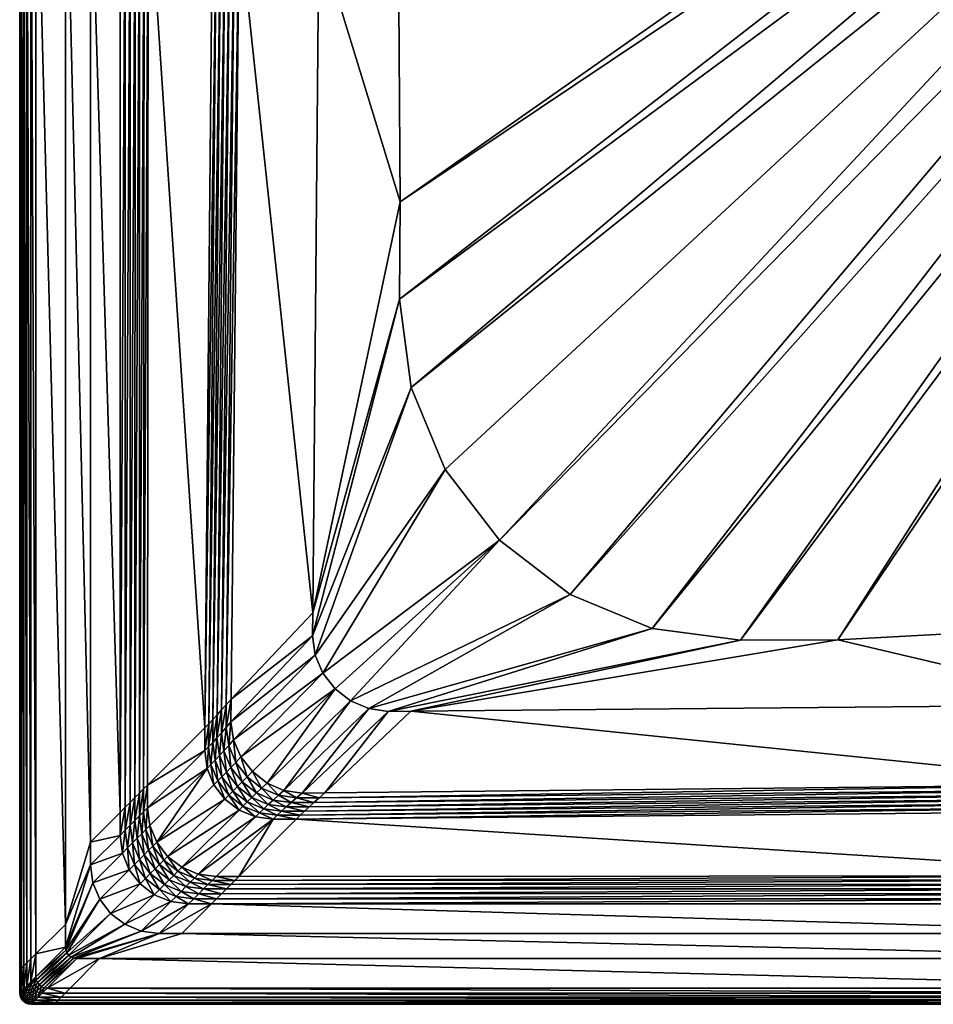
# Model space of a CAD drawing. Header units: centimetres. Extents: x -91.7 to -11.7, y -35 to 45.
# Tile 1 of 13: x -91.7 to -51.7, y -35 to 8.1. Entities that reach past the tile are written whole.
import ezdxf

# ---------------------------------------------------------------- set-up
doc = ezdxf.new("R2010")
doc.units = ezdxf.units.CM
doc.layers.get('0').update_dxf_attribs({"true_color": 0x8d073a})

msp = doc.modelspace()

# ---------------------------------------------------------------- meshes
at = {"color": 173, "true_color": 0x5858e1}
mesh = msp.add_polyface(dxfattribs=at)
corners = [(-86.126, 14.569, 16.325), (-83.301, 13.045, 13.114), (-83.183, 32.43, 13.013), (-78.557, 27.492, 12.352), (-82.012, 31.133, 12.351), (-82.137, 12.413, 12.437), (-91.747, 18.48, 16), (-91.747, 18.48, 14.93), (-91.747, -33.5, 14.93), (-89.747, 17.52, 17), (-88.647, 15.792, 17), (-88.647, 37.9, 17), (-87.354, -26.607, 17), (-87.354, 15.171, 17), (-91.04, 18.141, 17), (-89.747, 41.5, 17), (-86.304, 14.659, 16.531), (-86.118, 35.37, 16.337), (-82.223, 31.382, 12.369), (-82.348, 12.533, 12.456), (-86.494, 14.753, 16.7), (-86.299, 35.552, 16.54), (-86.693, 14.851, 16.831), (-86.49, 35.743, 16.706), (-86.903, 14.954, 16.925), (-86.691, 35.944, 16.834), (-87.123, 15.06, 16.981), (-86.902, 36.155, 16.926), (-87.123, 36.376, 16.982), (-82.428, 31.618, 12.424), (-82.552, 12.647, 12.513), (-82.626, 31.841, 12.516), (-82.75, 12.755, 12.607), (-82.818, 32.05, 12.645), (-82.94, 12.858, 12.739), (-83.004, 32.247, 12.811), (-83.124, 12.954, 12.908), (-91.727, -33.48, 16.306), (-91.727, 18.471, 16.306), (-91.668, -33.421, 16.556), (-91.668, 18.442, 16.556), (-91.57, -33.323, 16.75), (-91.57, 18.395, 16.75), (-91.432, -33.186, 16.889), (-91.432, 18.329, 16.889), (-91.256, -33.009, 16.972), (-91.256, 18.244, 16.972), (-91.04, -32.793, 17), (-83.637, -22.897, 13.361), (-82.493, -21.637, 12.639), (-78.918, -17.869, 12.606), (-88.647, -27.9, 17), (-87.354, 36.607, 17), (-89.747, -31.5, 17), (-86.32, -25.574, 16.507), (-82.704, -21.884, 12.661), (-86.504, -25.758, 16.684), (-86.699, -25.952, 16.822), (-86.906, -26.159, 16.921), (-87.124, -26.377, 16.98), (-82.907, -22.116, 12.722), (-83.102, -22.334, 12.823), (-83.289, -22.536, 12.963), (-83.467, -22.724, 13.142), (-91.256, 43.009, 16.972), (-91.04, 42.793, 17), (-91.747, 18.48, 0), (-91.747, -33.5, 0)]
mesh.append_faces([[corners[k] for k in face] for face in [(0, 1, 2), (3, 4, 5), (6, 7, 8), (9, 10, 11), (12, 13, 10), (14, 9, 15), (16, 0, 17), (4, 18, 19), (19, 5, 4), (20, 16, 21), (22, 20, 23), (24, 22, 25), (26, 24, 27), (13, 26, 28), (18, 29, 30), (30, 19, 18), (29, 31, 32), (32, 30, 29), (31, 33, 34), (34, 32, 31), (33, 35, 36), (36, 34, 33), (35, 2, 1), (1, 36, 35), (37, 38, 6), (39, 40, 38), (41, 42, 40), (43, 44, 42), (45, 46, 44), (47, 14, 46), (48, 1, 0), (5, 49, 50), (51, 10, 9), (10, 13, 52), (53, 9, 14), (0, 16, 54), (55, 49, 5), (5, 19, 55), (16, 20, 56), (20, 22, 57), (22, 24, 58), (24, 26, 59), (26, 13, 12), (60, 55, 19), (19, 30, 60), (61, 60, 30), (30, 32, 61), (62, 61, 32), (32, 34, 62), (63, 62, 34), (34, 36, 63), (36, 1, 48), (44, 46, 64), (46, 14, 65), (7, 66, 67)]], dxfattribs={"vtx2": -1, "color": 173})
mesh = msp.add_polyface(dxfattribs=at)
corners = [(-78.804, -19.717, 12.614), (-78.923, -18.869, 12.61), (-82.5, -22.637, 12.644), (-82.137, 12.413, 12.437), (-78.651, 11.743, 12.424), (-78.557, 27.492, 12.352), (-78.918, -17.869, 12.606), (-82.493, -21.637, 12.639), (-32.597, 22.201, 12.121), (-32.135, 23.001, 12.115), (-33.047, 23.7, 12.116), (-33.7, 23.047, 12.122), (-34.546, 24.149, 12.121), (-31.996, 23.243, 12.113), (-32.849, 23.897, 12.114), (-74.615, -22.171, 12.606), (-55.925, -19.039, 12.506), (-60.188, -19.057, 12.526), (-75.615, -22.177, 12.61), (-74.603, -7.996, 12.541), (-75.111, -4.134, 12.526), (-73.112, -11.596, 12.551), (-78.469, -20.511, 12.616), (-70.74, -14.686, 12.554), (-77.941, -21.195, 12.617), (-77.257, -21.722, 12.616), (-67.65, -17.058, 12.551), (-76.464, -22.057, 12.614), (-64.051, -18.549, 12.541), (-43.822, -21.896, 12.419), (-44.366, -18.412, 12.405), (-75.165, 11.072, 12.411), (-75.101, 23.85, 12.353), (-75.094, 0.13, 12.506), (-32.897, -18.354, 12.353), (-29.255, -21.81, 12.352), (-31.313, 21.669, 12.117), (-29.935, 21.487, 12.112), (-28.557, 21.669, 12.105), (-35.078, 25.433, 12.117), (-35.259, 26.811, 12.112), (-35.078, 28.189, 12.105), (-34.546, 29.473, 12.097), (-27.273, 22.201, 12.097), (-28.405, -13.85, 12.312)]
mesh.append_faces([[corners[k] for k in face] for face in [(42, 32, 31)]], dxfattribs={"vtx0": -1, "color": 173})
mesh.append_faces([[corners[k] for k in face] for face in [(30, 34, 44)]], dxfattribs={"vtx1": -1, "vtx2": -1, "color": 173})
mesh.append_faces([[corners[k] for k in face] for face in [(0, 1, 2), (3, 4, 5), (1, 6, 7), (8, 9, 10), (10, 11, 8), (12, 11, 10), (13, 14, 10), (6, 4, 3), (15, 16, 17), (17, 18, 15), (19, 20, 1), (1, 0, 19), (21, 19, 0), (0, 22, 21), (23, 21, 22), (22, 24, 23), (25, 26, 23), (23, 24, 25), (27, 28, 26), (26, 25, 27), (18, 17, 28), (28, 27, 18), (29, 30, 16), (16, 15, 29), (4, 31, 32), (32, 5, 4), (20, 33, 6), (6, 1, 20), (33, 31, 4), (4, 6, 33), (34, 30, 29), (29, 35, 34), (23, 11, 12), (12, 21, 23), (26, 8, 11), (11, 23, 26), (28, 36, 8), (8, 26, 28), (17, 37, 36), (36, 28, 17), (16, 38, 37), (37, 17, 16), (12, 39, 19), (19, 21, 12), (39, 40, 20), (20, 19, 39), (40, 41, 33), (33, 20, 40), (41, 42, 31), (31, 33, 41), (38, 16, 30), (30, 43, 38)]], dxfattribs={"vtx2": -1, "color": 173})
mesh = msp.add_polyface(dxfattribs=at)
corners = [(-82.5, -22.637, 12.644), (-82.38, -23.429, 12.647), (-78.804, -19.717, 12.614), (-82.06, -24.171, 12.649), (-78.469, -20.511, 12.616), (-83.644, -23.897, 13.366), (-83.637, -22.897, 13.361), (-86.148, -25.403, 16.29), (-82.493, -21.637, 12.639), (-78.923, -18.869, 12.61), (-91.747, -33.5, 14.93), (-91.747, -33.5, 16), (-91.747, 18.48, 16), (-88.647, 15.792, 17), (-88.647, -27.9, 17), (-87.354, -26.607, 17), (-82.597, -23.671, 12.669), (-82.711, -22.884, 12.666), (-82.283, -24.408, 12.671), (-81.791, -25.044, 12.671), (-82.704, -21.884, 12.661), (-82.805, -23.899, 12.73), (-82.914, -23.116, 12.727), (-83.003, -24.114, 12.831), (-83.109, -23.334, 12.828), (-83.192, -24.314, 12.971), (-83.296, -23.536, 12.968), (-83.372, -24.501, 13.15), (-83.474, -23.724, 13.147), (-83.542, -24.674, 13.369), (-82.496, -24.631, 12.732), (-82.698, -24.842, 12.833), (-82.89, -25.04, 12.973), (-82.907, -22.116, 12.722), (-83.102, -22.334, 12.823), (-83.289, -22.536, 12.963), (-83.467, -22.724, 13.142), (-91.727, -33.48, 16.306), (-91.727, 18.471, 16.306), (-91.668, -33.421, 16.556), (-91.668, 18.442, 16.556), (-91.57, -33.323, 16.75), (-91.57, 18.395, 16.75), (-91.432, -33.186, 16.889), (-91.432, 18.329, 16.889), (-91.256, -33.009, 16.972), (-91.256, 18.244, 16.972), (-91.04, -32.793, 17), (-86.126, 14.569, 16.325), (-89.747, 17.52, 17), (-89.747, -31.5, 17), (-91.04, 18.141, 17), (-86.32, -25.574, 16.507), (-86.504, -25.758, 16.684), (-86.304, 14.659, 16.531), (-86.699, -25.952, 16.822), (-86.494, 14.753, 16.7), (-86.906, -26.159, 16.921), (-86.693, 14.851, 16.831), (-87.124, -26.377, 16.98), (-86.903, 14.954, 16.925), (-87.123, 15.06, 16.981), (-83.124, 12.954, 12.908), (-91.747, -33.5, 0), (-91.747, 18.48, 14.93)]
mesh.append_faces([[corners[k] for k in face] for face in [(0, 1, 2), (1, 3, 4), (5, 6, 7), (8, 0, 9), (10, 11, 12), (13, 14, 15), (16, 1, 0), (0, 17, 16), (3, 18, 19), (18, 3, 1), (1, 16, 18), (17, 0, 8), (8, 20, 17), (21, 16, 17), (17, 22, 21), (23, 21, 22), (22, 24, 23), (25, 23, 24), (24, 26, 25), (27, 25, 26), (26, 28, 27), (29, 27, 28), (28, 5, 29), (30, 18, 16), (16, 21, 30), (31, 30, 21), (21, 23, 31), (23, 25, 32), (22, 17, 20), (20, 33, 22), (24, 22, 33), (33, 34, 24), (26, 24, 34), (34, 35, 26), (28, 26, 35), (35, 36, 28), (5, 28, 36), (36, 6, 5), (12, 11, 37), (38, 37, 39), (40, 39, 41), (42, 41, 43), (44, 43, 45), (46, 45, 47), (48, 7, 6), (49, 50, 14), (51, 47, 50), (52, 7, 48), (53, 52, 54), (55, 53, 56), (57, 55, 58), (59, 57, 60), (15, 59, 61), (6, 36, 62), (63, 10, 64)]], dxfattribs={"vtx2": -1, "color": 173})
mesh = msp.add_polyface(dxfattribs=at)
corners = [(-78.384, -25.746, 12.639), (-74.615, -22.171, 12.606), (-75.615, -22.177, 12.61), (-79.384, -25.753, 12.644), (-78.469, -20.511, 12.616), (-78.804, -19.717, 12.614), (-82.38, -23.429, 12.647), (-82.06, -24.171, 12.649), (-81.561, -24.814, 12.65), (-77.941, -21.195, 12.617), (-80.918, -25.313, 12.649), (-77.257, -21.722, 12.616), (-80.176, -25.634, 12.647), (-76.464, -22.057, 12.614), (-88.247, -33, 17), (-89.54, -34.293, 17), (-37.094, -34.293, 17), (-79.631, -25.965, 12.666), (-80.418, -25.85, 12.669), (-78.631, -25.957, 12.661), (-40.962, -29.378, 16.326), (-82.15, -29.402, 16.29), (-82.321, -29.574, 16.507), (-79.863, -26.168, 12.727), (-80.646, -26.058, 12.73), (-80.08, -26.363, 12.828), (-80.861, -26.256, 12.831), (-80.283, -26.549, 12.968), (-81.061, -26.445, 12.971), (-80.471, -26.727, 13.147), (-80.644, -26.897, 13.366), (-81.248, -26.625, 13.15), (-81.155, -25.536, 12.671), (-78.863, -26.16, 12.722), (-79.08, -26.355, 12.823), (-79.283, -26.542, 12.963), (-79.471, -26.721, 13.142), (-79.644, -26.891, 13.361), (-40.865, -29.557, 16.532), (-82.504, -29.757, 16.684), (-40.764, -29.747, 16.7), (-82.699, -29.952, 16.822), (-40.658, -29.946, 16.831), (-82.906, -30.159, 16.921), (-40.547, -30.156, 16.925), (-83.124, -30.377, 16.98), (-40.431, -30.377, 16.981), (-83.354, -30.607, 17), (-42.693, -26.368, 12.902), (-36.727, -35, 14.93), (-90.247, -35, 14.93), (-90.247, -35, 0), (-90.247, -35, 16), (-84.647, -31.9, 17), (-37.767, -33, 17), (-39.639, -31.9, 17), (-90.227, -34.98, 16.306), (-36.727, -35, 16), (-90.168, -34.921, 16.556), (-36.737, -34.98, 16.306), (-90.07, -34.823, 16.75), (-36.768, -34.921, 16.556), (-89.932, -34.686, 16.889), (-36.819, -34.823, 16.75), (-89.756, -34.509, 16.972), (-36.89, -34.686, 16.889), (-36.982, -34.509, 16.972)]
mesh.append_faces([[corners[k] for k in face] for face in [(0, 1, 2), (2, 3, 0), (4, 5, 6), (7, 8, 9), (9, 4, 7), (10, 11, 9), (9, 8, 10), (12, 13, 11), (11, 10, 12), (3, 2, 13), (13, 12, 3), (14, 15, 16), (17, 3, 12), (12, 18, 17), (18, 12, 10), (19, 0, 3), (3, 17, 19), (20, 21, 22), (23, 17, 18), (18, 24, 23), (25, 23, 24), (24, 26, 25), (27, 25, 26), (26, 28, 27), (29, 27, 28), (30, 29, 31), (24, 18, 32), (33, 19, 17), (17, 23, 33), (34, 33, 23), (23, 25, 34), (35, 34, 25), (25, 27, 35), (36, 35, 27), (27, 29, 36), (37, 36, 29), (29, 30, 37), (38, 22, 39), (40, 39, 41), (42, 41, 43), (44, 43, 45), (46, 45, 47), (48, 36, 37), (49, 50, 51), (37, 21, 20), (52, 50, 49), (53, 14, 54), (47, 53, 55), (56, 52, 57), (58, 56, 59), (60, 58, 61), (62, 60, 63), (64, 62, 65), (15, 64, 66)]], dxfattribs={"vtx2": -1, "color": 173})
mesh = msp.add_polyface(dxfattribs=at)
corners = [(-43.278, -25.381, 12.432), (-43.822, -21.896, 12.419), (-74.615, -22.171, 12.606), (-78.384, -25.746, 12.639), (-24.317, -26.437, 13.013), (-42.595, -26.546, 13.108), (-40.962, -29.378, 16.326), (-18.847, -31.9, 17), (-39.639, -31.9, 17), (-37.767, -33, 17), (-20.14, -30.607, 17), (-40.311, -30.607, 17), (-37.094, -34.293, 17), (-88.247, -33, 17), (-82.321, -29.574, 16.507), (-40.865, -29.557, 16.532), (-78.631, -25.957, 12.661), (-43.148, -25.592, 12.451), (-82.504, -29.757, 16.684), (-40.764, -29.747, 16.7), (-82.699, -29.952, 16.822), (-40.658, -29.946, 16.831), (-82.906, -30.159, 16.921), (-40.547, -30.156, 16.925), (-83.124, -30.377, 16.98), (-40.431, -30.377, 16.981), (-83.354, -30.607, 17), (-78.863, -26.16, 12.722), (-43.025, -25.796, 12.508), (-79.08, -26.355, 12.823), (-42.908, -25.994, 12.602), (-79.283, -26.542, 12.963), (-42.797, -26.184, 12.733), (-79.471, -26.721, 13.142), (-42.693, -26.368, 12.902), (-79.644, -26.891, 13.361), (-90.247, -35, 0), (-36.727, -35, 0), (-36.727, -35, 14.93), (-25.613, -25.266, 12.351), (-29.255, -21.81, 12.352), (-36.727, -35, 16), (-90.247, -35, 16), (-84.647, -31.9, 17), (-15.247, -33, 17), (-21.377, -29.371, 16.337), (-25.364, -25.476, 12.369), (-21.195, -29.552, 16.54), (-21.004, -29.743, 16.706), (-20.802, -29.945, 16.834), (-20.591, -30.155, 16.926), (-20.37, -30.376, 16.982), (-25.129, -25.681, 12.424), (-24.906, -25.879, 12.516), (-24.696, -26.071, 12.645), (-24.5, -26.257, 12.811), (-36.737, -34.98, 16.306), (-90.227, -34.98, 16.306), (-36.768, -34.921, 16.556), (-90.168, -34.921, 16.556), (-36.819, -34.823, 16.75), (-90.07, -34.823, 16.75), (-36.89, -34.686, 16.889), (-89.932, -34.686, 16.889), (-36.982, -34.509, 16.972), (-89.756, -34.509, 16.972), (-89.54, -34.293, 17)]
mesh.append_faces([[corners[k] for k in face] for face in [(0, 1, 2), (2, 3, 0), (4, 5, 6), (7, 8, 9), (10, 11, 8), (12, 9, 13), (14, 15, 6), (16, 17, 0), (0, 3, 16), (18, 19, 15), (20, 21, 19), (22, 23, 21), (24, 25, 23), (26, 11, 25), (27, 28, 17), (17, 16, 27), (29, 30, 28), (28, 27, 29), (31, 32, 30), (30, 29, 31), (33, 34, 32), (32, 31, 33), (35, 5, 34), (36, 37, 38), (0, 39, 40), (40, 1, 0), (6, 5, 35), (38, 41, 42), (9, 8, 43), (8, 11, 26), (44, 9, 12), (45, 6, 15), (17, 46, 39), (39, 0, 17), (47, 15, 19), (48, 19, 21), (49, 21, 23), (50, 23, 25), (51, 25, 11), (28, 52, 46), (46, 17, 28), (30, 53, 52), (52, 28, 30), (32, 54, 53), (53, 30, 32), (34, 55, 54), (54, 32, 34), (5, 4, 55), (55, 34, 5), (41, 56, 57), (56, 58, 59), (58, 60, 61), (60, 62, 63), (62, 64, 65), (64, 12, 66)]], dxfattribs={"vtx2": -1, "color": 173})
mesh = msp.add_polyface(dxfattribs=at)
corners = [(-86.149, -26.403, 16.289), (-86.047, -27.179, 16.289), (-83.542, -24.674, 13.369), (-86.148, -25.403, 16.29), (-83.644, -23.897, 13.366), (-86.952, -29.107, 17), (-87.252, -28.384, 17), (-88.544, -29.676, 17), (-87.354, -27.607, 17), (-88.647, -28.9, 17), (-87.354, -26.607, 17), (-88.647, -27.9, 17), (-86.219, -27.351, 16.506), (-86.321, -26.574, 16.506), (-85.271, -28.524, 16.289), (-85.442, -28.695, 16.506), (-84.821, -29.172, 16.506), (-85.747, -27.903, 16.289), (-85.919, -28.074, 16.506), (-86.32, -25.574, 16.507), (-86.402, -27.534, 16.684), (-86.504, -26.757, 16.684), (-86.597, -27.729, 16.822), (-86.699, -26.952, 16.822), (-86.803, -27.935, 16.921), (-86.906, -27.159, 16.921), (-87.022, -28.154, 16.98), (-87.124, -27.377, 16.98), (-85.626, -28.879, 16.684), (-85.004, -29.356, 16.684), (-86.102, -28.257, 16.684), (-85.82, -29.074, 16.822), (-86.297, -28.452, 16.822), (-86.027, -29.28, 16.921), (-86.504, -28.659, 16.921), (-86.722, -28.877, 16.98), (-86.245, -29.499, 16.98), (-86.504, -25.758, 16.684), (-86.699, -25.952, 16.822), (-86.906, -26.159, 16.921), (-87.124, -26.377, 16.98)]
mesh.append_faces([[corners[k] for k in face] for face in [(0, 1, 2), (3, 0, 4), (5, 6, 7), (6, 8, 9), (9, 7, 6), (8, 10, 11), (11, 9, 8), (12, 1, 0), (0, 13, 12), (14, 15, 16), (15, 14, 17), (17, 18, 15), (18, 17, 1), (1, 12, 18), (13, 0, 3), (3, 19, 13), (20, 12, 13), (13, 21, 20), (22, 20, 21), (21, 23, 22), (24, 22, 23), (23, 25, 24), (26, 24, 25), (25, 27, 26), (6, 26, 27), (27, 8, 6), (15, 28, 29), (28, 15, 18), (18, 30, 28), (31, 28, 30), (30, 32, 31), (33, 31, 32), (32, 34, 33), (34, 35, 36), (30, 18, 12), (12, 20, 30), (32, 30, 20), (20, 22, 32), (34, 32, 22), (22, 24, 34), (35, 34, 24), (24, 26, 35), (5, 35, 26), (26, 6, 5), (21, 13, 19), (19, 37, 21), (23, 21, 37), (37, 38, 23), (25, 23, 38), (38, 39, 25), (27, 25, 39), (39, 40, 27), (8, 27, 40), (40, 10, 8)]], dxfattribs={"vtx2": -1, "color": 173})
mesh = msp.add_polyface(dxfattribs=at)
corners = [(-83.542, -24.674, 13.369), (-83.644, -23.897, 13.366), (-86.149, -26.403, 16.289), (-86.047, -27.179, 16.289), (-85.747, -27.903, 16.289), (-83.242, -25.397, 13.371), (-82.766, -26.019, 13.371), (-85.271, -28.524, 16.289), (-82.144, -26.496, 13.371), (-84.649, -29.001, 16.289), (-81.421, -26.795, 13.369), (-83.926, -29.3, 16.289), (-80.644, -26.897, 13.366), (-83.149, -29.403, 16.289), (-82.15, -29.402, 16.29), (-79.644, -26.891, 13.361), (-84.821, -29.172, 16.506), (-80.918, -25.313, 12.649), (-81.155, -25.536, 12.671), (-80.418, -25.85, 12.669), (-81.561, -24.814, 12.65), (-81.791, -25.044, 12.671), (-82.06, -24.171, 12.649), (-85.004, -29.356, 16.684), (-85.442, -28.695, 16.506), (-81.061, -26.445, 12.971), (-81.248, -26.625, 13.15), (-80.471, -26.727, 13.147), (-81.378, -25.749, 12.732), (-80.646, -26.058, 12.73), (-80.861, -26.256, 12.831), (-81.589, -25.951, 12.833), (-81.787, -26.143, 12.973), (-81.972, -26.325, 13.152), (-82.009, -25.262, 12.733), (-82.216, -25.469, 12.833), (-82.411, -25.664, 12.973), (-82.594, -25.847, 13.153), (-82.283, -24.408, 12.671), (-82.496, -24.631, 12.732), (-82.698, -24.842, 12.833), (-82.89, -25.04, 12.973), (-83.071, -25.225, 13.152), (-83.003, -24.114, 12.831), (-83.192, -24.314, 12.971), (-83.372, -24.501, 13.15)]
mesh.append_faces([[corners[k] for k in face] for face in [(0, 1, 2), (0, 3, 4), (4, 5, 0), (6, 5, 4), (4, 7, 6), (8, 6, 7), (7, 9, 8), (10, 8, 9), (9, 11, 10), (12, 10, 11), (11, 13, 12), (12, 13, 14), (14, 15, 12), (16, 9, 7), (17, 18, 19), (18, 17, 20), (20, 21, 18), (21, 20, 22), (23, 16, 24), (25, 26, 27), (26, 10, 12), (18, 28, 29), (30, 29, 28), (28, 31, 30), (25, 30, 31), (31, 32, 25), (26, 25, 32), (32, 33, 26), (10, 26, 33), (33, 8, 10), (28, 18, 21), (21, 34, 28), (31, 28, 34), (34, 35, 31), (32, 31, 35), (35, 36, 32), (33, 32, 36), (36, 37, 33), (8, 33, 37), (37, 6, 8), (34, 21, 38), (38, 39, 34), (35, 34, 39), (39, 40, 35), (36, 35, 40), (40, 41, 36), (37, 36, 41), (41, 42, 37), (6, 37, 42), (42, 5, 6), (41, 40, 43), (42, 41, 44), (44, 45, 42), (5, 42, 45), (45, 0, 5)]], dxfattribs={"vtx2": -1, "color": 173})
mesh = msp.add_polyface(dxfattribs=at)
corners = [(-90.247, -35, 14.93), (-90.247, -35, 16), (-91.247, -35, 16), (-88.544, -29.676, 17), (-88.647, -28.9, 17), (-89.747, -32.5, 17), (-89.73, -32.629, 17), (-88.245, -30.4, 17), (-89.68, -32.75, 17), (-87.768, -31.021, 17), (-89.6, -32.854, 17), (-87.147, -31.498, 17), (-89.497, -32.933, 17), (-86.423, -31.798, 17), (-89.376, -32.983, 17), (-85.647, -31.9, 17), (-89.247, -33, 17), (-88.247, -33, 17), (-89.747, -31.5, 17), (-88.647, -27.9, 17), (-86.475, -29.728, 17), (-86.952, -29.107, 17), (-85.854, -30.205, 17), (-90.973, -34.043, 17), (-90.893, -34.146, 17), (-90.79, -34.226, 17), (-90.669, -34.276, 17), (-90.54, -34.293, 17), (-89.54, -34.293, 17), (-91.04, -32.793, 17), (-91.04, -33.793, 17), (-91.023, -33.922, 17), (-90.227, -34.98, 16.306), (-91.227, -34.98, 16.306), (-91.168, -34.921, 16.556), (-90.168, -34.921, 16.556), (-91.07, -34.823, 16.75), (-90.07, -34.823, 16.75), (-90.932, -34.686, 16.889), (-89.932, -34.686, 16.889), (-90.756, -34.509, 16.972), (-89.756, -34.509, 16.972), (-90.885, -34.492, 16.972), (-91.006, -34.442, 16.972), (-91.247, -35, 0), (-90.247, -35, 0)]
mesh.append_faces([[corners[k] for k in face] for face in [(0, 1, 2), (3, 4, 5), (5, 6, 3), (7, 3, 6), (6, 8, 7), (9, 7, 8), (8, 10, 9), (11, 9, 10), (10, 12, 11), (13, 11, 12), (12, 14, 13), (15, 13, 14), (14, 16, 15), (15, 16, 17), (18, 5, 4), (4, 19, 18), (20, 21, 7), (7, 9, 20), (3, 7, 21), (9, 11, 22), (23, 24, 10), (10, 8, 23), (24, 25, 12), (12, 10, 24), (25, 26, 14), (14, 12, 25), (26, 27, 16), (16, 14, 26), (27, 28, 17), (17, 16, 27), (29, 30, 5), (5, 18, 29), (30, 31, 6), (6, 5, 30), (31, 23, 8), (8, 6, 31), (1, 32, 33), (34, 33, 32), (32, 35, 34), (36, 34, 35), (35, 37, 36), (38, 36, 37), (37, 39, 38), (40, 38, 39), (39, 41, 40), (27, 40, 41), (41, 28, 27), (38, 40, 42), (26, 42, 40), (40, 27, 26), (25, 43, 42), (42, 26, 25), (43, 25, 24), (44, 45, 0)]], dxfattribs={"vtx2": -1, "color": 173})
mesh = msp.add_polyface(dxfattribs=at)
corners = [(-88.247, -33, 17), (-84.647, -31.9, 17), (-85.647, -31.9, 17), (-83.354, -30.607, 17), (-84.354, -30.607, 17), (-85.13, -30.505, 17), (-86.423, -31.798, 17), (-85.854, -30.205, 17), (-87.147, -31.498, 17), (-86.475, -29.728, 17), (-87.768, -31.021, 17), (-83.321, -29.574, 16.506), (-83.149, -29.403, 16.289), (-83.926, -29.3, 16.289), (-84.097, -29.472, 16.506), (-84.649, -29.001, 16.289), (-84.821, -29.172, 16.506), (-82.321, -29.574, 16.507), (-82.15, -29.402, 16.29), (-83.504, -29.757, 16.684), (-84.281, -29.655, 16.684), (-83.699, -29.952, 16.822), (-84.476, -29.85, 16.822), (-83.906, -30.159, 16.921), (-84.682, -30.057, 16.921), (-84.124, -30.377, 16.98), (-84.9, -30.275, 16.98), (-85.004, -29.356, 16.684), (-85.199, -29.55, 16.822), (-85.406, -29.757, 16.921), (-85.624, -29.975, 16.98), (-85.626, -28.879, 16.684), (-85.82, -29.074, 16.822), (-86.027, -29.28, 16.921), (-86.245, -29.499, 16.98), (-86.504, -28.659, 16.921), (-86.722, -28.877, 16.98), (-86.952, -29.107, 17), (-82.504, -29.757, 16.684), (-82.699, -29.952, 16.822), (-82.906, -30.159, 16.921), (-83.124, -30.377, 16.98)]
mesh.append_faces([[corners[k] for k in face] for face in [(0, 1, 2), (3, 4, 2), (2, 1, 3), (4, 5, 6), (6, 2, 4), (5, 7, 8), (8, 6, 5), (7, 9, 10), (11, 12, 13), (13, 14, 11), (14, 13, 15), (15, 16, 14), (17, 18, 12), (12, 11, 17), (19, 11, 14), (14, 20, 19), (21, 19, 20), (20, 22, 21), (23, 21, 22), (22, 24, 23), (25, 23, 24), (24, 26, 25), (4, 25, 26), (26, 5, 4), (20, 14, 16), (16, 27, 20), (22, 20, 27), (27, 28, 22), (24, 22, 28), (28, 29, 24), (26, 24, 29), (29, 30, 26), (5, 26, 30), (30, 7, 5), (28, 27, 31), (31, 32, 28), (29, 28, 32), (32, 33, 29), (30, 29, 33), (33, 34, 30), (7, 30, 34), (34, 9, 7), (34, 33, 35), (9, 34, 36), (36, 37, 9), (38, 17, 11), (11, 19, 38), (39, 38, 19), (19, 21, 39), (40, 39, 21), (21, 23, 40), (41, 40, 23), (23, 25, 41), (3, 41, 25), (25, 4, 3)]], dxfattribs={"vtx2": -1, "color": 173})
mesh = msp.add_polyface(dxfattribs=at)
corners = [(-91.747, -34.5, 16), (-91.747, -34.5, 14.93), (-91.73, -34.629, 14.93), (-91.73, -34.629, 16), (-91.747, -33.5, 16), (-91.747, -33.5, 14.93), (-91.727, -34.48, 16.306), (-91.71, -34.61, 16.306), (-91.727, -33.48, 16.306), (-91.668, -34.421, 16.556), (-91.651, -34.551, 16.556), (-91.57, -34.323, 16.75), (-91.553, -34.453, 16.75), (-91.432, -34.186, 16.889), (-91.415, -34.315, 16.889), (-91.256, -34.009, 16.972), (-91.239, -34.138, 16.972), (-91.04, -33.793, 17), (-91.023, -33.922, 17), (-90.885, -34.492, 16.972), (-91.062, -34.669, 16.889), (-90.932, -34.686, 16.889), (-91.006, -34.442, 16.972), (-91.182, -34.619, 16.889), (-91.32, -34.756, 16.75), (-91.286, -34.539, 16.889), (-91.109, -34.363, 16.972), (-90.893, -34.146, 17), (-91.365, -34.436, 16.889), (-91.503, -34.573, 16.75), (-91.423, -34.677, 16.75), (-91.189, -34.259, 16.972), (-90.973, -34.043, 17), (-91.66, -34.73, 16.306), (-91.601, -34.671, 16.556), (-91.668, -33.421, 16.556), (-91.57, -33.323, 16.75), (-91.432, -33.186, 16.889), (-91.256, -33.009, 16.972), (-91.04, -32.793, 17), (-91.747, -34.5, 0), (-91.73, -34.629, 0), (-91.747, -33.5, 0)]
mesh.append_faces([[corners[k] for k in face] for face in [(0, 1, 2), (2, 3, 0), (4, 5, 1), (1, 0, 4), (6, 0, 3), (3, 7, 6), (8, 4, 0), (0, 6, 8), (9, 6, 7), (7, 10, 9), (11, 9, 10), (10, 12, 11), (13, 11, 12), (12, 14, 13), (15, 13, 14), (14, 16, 15), (17, 15, 16), (16, 18, 17), (19, 20, 21), (22, 23, 20), (20, 19, 22), (24, 23, 25), (26, 25, 23), (23, 22, 26), (27, 26, 22), (28, 29, 30), (30, 25, 28), (31, 28, 25), (25, 26, 31), (32, 31, 26), (26, 27, 32), (10, 7, 33), (33, 34, 10), (12, 10, 34), (34, 29, 12), (14, 12, 29), (29, 28, 14), (16, 14, 28), (28, 31, 16), (18, 16, 31), (31, 32, 18), (35, 8, 6), (6, 9, 35), (36, 35, 9), (9, 11, 36), (37, 36, 11), (11, 13, 37), (38, 37, 13), (13, 15, 38), (39, 38, 15), (15, 17, 39), (40, 41, 2), (2, 1, 40), (42, 40, 1), (1, 5, 42)]], dxfattribs={"vtx2": -1, "color": 173})
mesh = msp.add_polyface(dxfattribs=at)
corners = [(-91.247, -35, 16), (-91.247, -35, 14.93), (-90.247, -35, 14.93), (-91.376, -34.983, 16), (-91.376, -34.983, 14.93), (-91.497, -34.933, 16), (-91.497, -34.933, 14.93), (-91.6, -34.854, 16), (-91.6, -34.854, 14.93), (-91.68, -34.75, 16), (-91.68, -34.75, 14.93), (-91.73, -34.629, 16), (-91.73, -34.629, 14.93), (-91.227, -34.98, 16.306), (-90.247, -35, 16), (-91.356, -34.963, 16.306), (-91.477, -34.913, 16.306), (-91.581, -34.834, 16.306), (-91.66, -34.73, 16.306), (-91.71, -34.61, 16.306), (-91.298, -34.904, 16.556), (-91.168, -34.921, 16.556), (-91.199, -34.806, 16.75), (-91.07, -34.823, 16.75), (-91.062, -34.669, 16.889), (-90.932, -34.686, 16.889), (-91.418, -34.854, 16.556), (-91.32, -34.756, 16.75), (-91.182, -34.619, 16.889), (-91.522, -34.775, 16.556), (-91.423, -34.677, 16.75), (-91.286, -34.539, 16.889), (-91.601, -34.671, 16.556), (-91.503, -34.573, 16.75), (-91.247, -35, 0), (-91.376, -34.983, 0), (-91.497, -34.933, 0), (-91.6, -34.854, 0), (-91.68, -34.75, 0), (-91.73, -34.629, 0)]
mesh.append_faces([[corners[k] for k in face] for face in [(0, 1, 2), (3, 4, 1), (1, 0, 3), (5, 6, 4), (4, 3, 5), (7, 8, 6), (6, 5, 7), (9, 10, 8), (8, 7, 9), (11, 12, 10), (10, 9, 11), (13, 0, 14), (15, 3, 0), (0, 13, 15), (16, 5, 3), (3, 15, 16), (17, 7, 5), (5, 16, 17), (18, 9, 7), (7, 17, 18), (19, 11, 9), (9, 18, 19), (20, 15, 13), (13, 21, 20), (22, 20, 21), (21, 23, 22), (24, 22, 23), (23, 25, 24), (26, 16, 15), (15, 20, 26), (27, 26, 20), (20, 22, 27), (28, 27, 22), (22, 24, 28), (29, 17, 16), (16, 26, 29), (30, 29, 26), (26, 27, 30), (31, 30, 27), (32, 18, 17), (17, 29, 32), (33, 32, 29), (29, 30, 33), (2, 1, 34), (35, 34, 1), (1, 4, 35), (36, 35, 4), (4, 6, 36), (37, 36, 6), (6, 8, 37), (38, 37, 8), (8, 10, 38), (39, 38, 10), (10, 12, 39)]], dxfattribs={"vtx2": -1, "color": 173})

doc.saveas('drawing.dxf')
